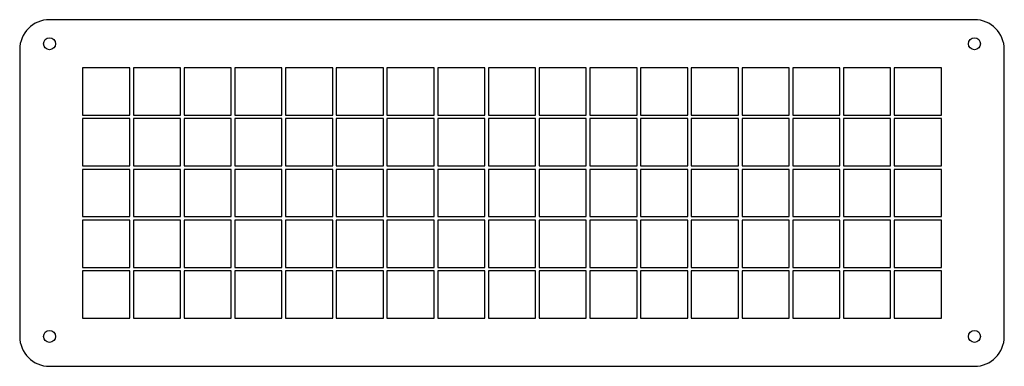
# Model space of a CAD drawing. Header units: millimetres. Extents: x -165 to 165, y -58 to 58.
import ezdxf

# ---------------------------------------------------------------- set-up
doc = ezdxf.new("R2010")
doc.units = ezdxf.units.MM

msp = doc.modelspace()

# ---------------------------------------------------------------- linework, layer by layer
at = {"color": 7, "linetype": 'Continuous', "lineweight": 25}
for p, q in [((155, 58), (-155, 58)), ((-165, 48), (-165, -48)), ((165, -48), (165, 48)), ((-128.1, 41.9), (-143.9, 41.9)), ((-143.9, 41.9), (-143.9, 26.1)), ((-128.1, 26.1), (-128.1, 41.9)), ((-111.1, 41.9), (-126.9, 41.9)), ((-126.9, 41.9), (-126.9, 26.1)), ((-111.1, 26.1), (-111.1, 41.9)), ((-94.1, 41.9), (-109.9, 41.9)), ((-109.9, 41.9), (-109.9, 26.1)), ((-94.1, 26.1), (-94.1, 41.9)), ((-77.1, 41.9), (-92.9, 41.9)), ((-92.9, 41.9), (-92.9, 26.1)), ((-77.1, 26.1), (-77.1, 41.9)), ((-60.1, 41.9), (-75.9, 41.9)), ((-75.9, 41.9), (-75.9, 26.1)), ((-60.1, 26.1), (-60.1, 41.9)), ((-43.1, 41.9), (-58.9, 41.9)), ((-58.9, 41.9), (-58.9, 26.1)), ((-43.1, 26.1), (-43.1, 41.9)), ((-26.1, 41.9), (-41.9, 41.9)), ((-41.9, 41.9), (-41.9, 26.1)), ((-26.1, 26.1), (-26.1, 41.9)), ((-9.1, 41.9), (-24.9, 41.9)), ((-24.9, 41.9), (-24.9, 26.1)), ((-9.1, 26.1), (-9.1, 41.9)), ((7.9, 41.9), (-7.9, 41.9)), ((-7.9, 41.9), (-7.9, 26.1)), ((7.9, 26.1), (7.9, 41.9)), ((24.9, 41.9), (9.1, 41.9)), ((9.1, 41.9), (9.1, 26.1)), ((24.9, 26.1), (24.9, 41.9)), ((41.9, 41.9), (26.1, 41.9)), ((26.1, 41.9), (26.1, 26.1)), ((41.9, 26.1), (41.9, 41.9)), ((58.9, 41.9), (43.1, 41.9)), ((43.1, 41.9), (43.1, 26.1)), ((58.9, 26.1), (58.9, 41.9)), ((75.9, 41.9), (60.1, 41.9)), ((60.1, 41.9), (60.1, 26.1)), ((75.9, 26.1), (75.9, 41.9)), ((92.9, 41.9), (77.1, 41.9)), ((77.1, 41.9), (77.1, 26.1)), ((92.9, 26.1), (92.9, 41.9)), ((109.9, 41.9), (94.1, 41.9)), ((94.1, 41.9), (94.1, 26.1)), ((109.9, 26.1), (109.9, 41.9)), ((126.9, 41.9), (111.1, 41.9)), ((111.1, 41.9), (111.1, 26.1)), ((126.9, 26.1), (126.9, 41.9)), ((143.9, 41.9), (128.1, 41.9)), ((128.1, 41.9), (128.1, 26.1)), ((143.9, 26.1), (143.9, 41.9)), ((-143.9, 26.1), (-128.1, 26.1)), ((-128.1, 24.9), (-143.9, 24.9)), ((-143.9, 24.9), (-143.9, 9.1)), ((-128.1, 9.1), (-128.1, 24.9)), ((-126.9, 26.1), (-111.1, 26.1)), ((-111.1, 24.9), (-126.9, 24.9)), ((-126.9, 24.9), (-126.9, 9.1)), ((-111.1, 9.1), (-111.1, 24.9)), ((-109.9, 26.1), (-94.1, 26.1)), ((-94.1, 24.9), (-109.9, 24.9)), ((-109.9, 24.9), (-109.9, 9.1)), ((-94.1, 9.1), (-94.1, 24.9)), ((-92.9, 26.1), (-77.1, 26.1)), ((-77.1, 24.9), (-92.9, 24.9)), ((-92.9, 24.9), (-92.9, 9.1)), ((-77.1, 9.1), (-77.1, 24.9)), ((-75.9, 26.1), (-60.1, 26.1)), ((-60.1, 24.9), (-75.9, 24.9)), ((-75.9, 24.9), (-75.9, 9.1)), ((-60.1, 9.1), (-60.1, 24.9)), ((-58.9, 26.1), (-43.1, 26.1)), ((-43.1, 24.9), (-58.9, 24.9)), ((-58.9, 24.9), (-58.9, 9.1)), ((-43.1, 9.1), (-43.1, 24.9)), ((-41.9, 26.1), (-26.1, 26.1)), ((-26.1, 24.9), (-41.9, 24.9)), ((-41.9, 24.9), (-41.9, 9.1)), ((-26.1, 9.1), (-26.1, 24.9)), ((-24.9, 26.1), (-9.1, 26.1)), ((-9.1, 24.9), (-24.9, 24.9)), ((-24.9, 24.9), (-24.9, 9.1)), ((-9.1, 9.1), (-9.1, 24.9)), ((-7.9, 26.1), (7.9, 26.1)), ((7.9, 24.9), (-7.9, 24.9)), ((-7.9, 24.9), (-7.9, 9.1)), ((7.9, 9.1), (7.9, 24.9)), ((9.1, 26.1), (24.9, 26.1)), ((24.9, 24.9), (9.1, 24.9)), ((9.1, 24.9), (9.1, 9.1)), ((24.9, 9.1), (24.9, 24.9)), ((26.1, 26.1), (41.9, 26.1)), ((41.9, 24.9), (26.1, 24.9)), ((26.1, 24.9), (26.1, 9.1)), ((41.9, 9.1), (41.9, 24.9)), ((43.1, 26.1), (58.9, 26.1)), ((58.9, 24.9), (43.1, 24.9)), ((43.1, 24.9), (43.1, 9.1)), ((58.9, 9.1), (58.9, 24.9)), ((60.1, 26.1), (75.9, 26.1)), ((75.9, 24.9), (60.1, 24.9)), ((60.1, 24.9), (60.1, 9.1)), ((75.9, 9.1), (75.9, 24.9)), ((77.1, 26.1), (92.9, 26.1)), ((92.9, 24.9), (77.1, 24.9)), ((77.1, 24.9), (77.1, 9.1)), ((92.9, 9.1), (92.9, 24.9)), ((94.1, 26.1), (109.9, 26.1)), ((109.9, 24.9), (94.1, 24.9)), ((94.1, 24.9), (94.1, 9.1)), ((109.9, 9.1), (109.9, 24.9)), ((111.1, 26.1), (126.9, 26.1)), ((126.9, 24.9), (111.1, 24.9)), ((111.1, 24.9), (111.1, 9.1)), ((126.9, 9.1), (126.9, 24.9)), ((128.1, 26.1), (143.9, 26.1)), ((143.9, 24.9), (128.1, 24.9)), ((128.1, 24.9), (128.1, 9.1)), ((143.9, 9.1), (143.9, 24.9)), ((-143.9, 9.1), (-128.1, 9.1)), ((-128.1, 7.9), (-143.9, 7.9)), ((-143.9, 7.9), (-143.9, -7.9)), ((-128.1, -7.9), (-128.1, 7.9)), ((-126.9, 9.1), (-111.1, 9.1)), ((-111.1, 7.9), (-126.9, 7.9)), ((-126.9, 7.9), (-126.9, -7.9)), ((-111.1, -7.9), (-111.1, 7.9)), ((-109.9, 9.1), (-94.1, 9.1)), ((-94.1, 7.9), (-109.9, 7.9)), ((-109.9, 7.9), (-109.9, -7.9)), ((-94.1, -7.9), (-94.1, 7.9)), ((-92.9, 9.1), (-77.1, 9.1)), ((-77.1, 7.9), (-92.9, 7.9)), ((-92.9, 7.9), (-92.9, -7.9)), ((-77.1, -7.9), (-77.1, 7.9)), ((-75.9, 9.1), (-60.1, 9.1)), ((-60.1, 7.9), (-75.9, 7.9)), ((-75.9, 7.9), (-75.9, -7.9)), ((-60.1, -7.9), (-60.1, 7.9)), ((-58.9, 9.1), (-43.1, 9.1)), ((-43.1, 7.9), (-58.9, 7.9)), ((-58.9, 7.9), (-58.9, -7.9)), ((-43.1, -7.9), (-43.1, 7.9)), ((-41.9, 9.1), (-26.1, 9.1)), ((-26.1, 7.9), (-41.9, 7.9)), ((-41.9, 7.9), (-41.9, -7.9)), ((-26.1, -7.9), (-26.1, 7.9)), ((-24.9, 9.1), (-9.1, 9.1)), ((-9.1, 7.9), (-24.9, 7.9)), ((-24.9, 7.9), (-24.9, -7.9)), ((-9.1, -7.9), (-9.1, 7.9)), ((-7.9, 9.1), (7.9, 9.1)), ((7.9, 7.9), (-7.9, 7.9)), ((-7.9, 7.9), (-7.9, -7.9)), ((7.9, -7.9), (7.9, 7.9)), ((9.1, 9.1), (24.9, 9.1)), ((24.9, 7.9), (9.1, 7.9)), ((9.1, 7.9), (9.1, -7.9)), ((24.9, -7.9), (24.9, 7.9)), ((26.1, 9.1), (41.9, 9.1)), ((41.9, 7.9), (26.1, 7.9)), ((26.1, 7.9), (26.1, -7.9)), ((41.9, -7.9), (41.9, 7.9)), ((43.1, 9.1), (58.9, 9.1)), ((58.9, 7.9), (43.1, 7.9)), ((43.1, 7.9), (43.1, -7.9)), ((58.9, -7.9), (58.9, 7.9)), ((60.1, 9.1), (75.9, 9.1)), ((75.9, 7.9), (60.1, 7.9)), ((60.1, 7.9), (60.1, -7.9)), ((75.9, -7.9), (75.9, 7.9)), ((77.1, 9.1), (92.9, 9.1)), ((92.9, 7.9), (77.1, 7.9)), ((77.1, 7.9), (77.1, -7.9)), ((92.9, -7.9), (92.9, 7.9)), ((94.1, 9.1), (109.9, 9.1)), ((109.9, 7.9), (94.1, 7.9)), ((94.1, 7.9), (94.1, -7.9)), ((109.9, -7.9), (109.9, 7.9)), ((111.1, 9.1), (126.9, 9.1)), ((126.9, 7.9), (111.1, 7.9)), ((111.1, 7.9), (111.1, -7.9)), ((126.9, -7.9), (126.9, 7.9)), ((128.1, 9.1), (143.9, 9.1)), ((143.9, 7.9), (128.1, 7.9)), ((128.1, 7.9), (128.1, -7.9)), ((143.9, -7.9), (143.9, 7.9)), ((-143.9, -7.9), (-128.1, -7.9)), ((-128.1, -9.1), (-143.9, -9.1)), ((-143.9, -9.1), (-143.9, -24.9)), ((-128.1, -24.9), (-128.1, -9.1)), ((-126.9, -7.9), (-111.1, -7.9)), ((-111.1, -9.1), (-126.9, -9.1)), ((-126.9, -9.1), (-126.9, -24.9)), ((-111.1, -24.9), (-111.1, -9.1)), ((-109.9, -7.9), (-94.1, -7.9)), ((-94.1, -9.1), (-109.9, -9.1)), ((-109.9, -9.1), (-109.9, -24.9)), ((-94.1, -24.9), (-94.1, -9.1)), ((-92.9, -7.9), (-77.1, -7.9)), ((-77.1, -9.1), (-92.9, -9.1)), ((-92.9, -9.1), (-92.9, -24.9)), ((-77.1, -24.9), (-77.1, -9.1)), ((-75.9, -7.9), (-60.1, -7.9)), ((-60.1, -9.1), (-75.9, -9.1)), ((-75.9, -9.1), (-75.9, -24.9)), ((-60.1, -24.9), (-60.1, -9.1)), ((-58.9, -7.9), (-43.1, -7.9)), ((-43.1, -9.1), (-58.9, -9.1)), ((-58.9, -9.1), (-58.9, -24.9)), ((-43.1, -24.9), (-43.1, -9.1)), ((-41.9, -7.9), (-26.1, -7.9)), ((-26.1, -9.1), (-41.9, -9.1)), ((-41.9, -9.1), (-41.9, -24.9)), ((-26.1, -24.9), (-26.1, -9.1)), ((-24.9, -7.9), (-9.1, -7.9)), ((-9.1, -9.1), (-24.9, -9.1)), ((-24.9, -9.1), (-24.9, -24.9)), ((-9.1, -24.9), (-9.1, -9.1)), ((-7.9, -7.9), (7.9, -7.9)), ((7.9, -9.1), (-7.9, -9.1)), ((-7.9, -9.1), (-7.9, -24.9)), ((7.9, -24.9), (7.9, -9.1)), ((9.1, -7.9), (24.9, -7.9)), ((24.9, -9.1), (9.1, -9.1)), ((9.1, -9.1), (9.1, -24.9)), ((24.9, -24.9), (24.9, -9.1)), ((26.1, -7.9), (41.9, -7.9)), ((41.9, -9.1), (26.1, -9.1)), ((26.1, -9.1), (26.1, -24.9)), ((41.9, -24.9), (41.9, -9.1)), ((43.1, -7.9), (58.9, -7.9)), ((58.9, -9.1), (43.1, -9.1)), ((43.1, -9.1), (43.1, -24.9)), ((58.9, -24.9), (58.9, -9.1)), ((60.1, -7.9), (75.9, -7.9)), ((75.9, -9.1), (60.1, -9.1)), ((60.1, -9.1), (60.1, -24.9)), ((75.9, -24.9), (75.9, -9.1)), ((77.1, -7.9), (92.9, -7.9)), ((92.9, -9.1), (77.1, -9.1)), ((77.1, -9.1), (77.1, -24.9)), ((92.9, -24.9), (92.9, -9.1)), ((94.1, -7.9), (109.9, -7.9)), ((109.9, -9.1), (94.1, -9.1)), ((94.1, -9.1), (94.1, -24.9)), ((109.9, -24.9), (109.9, -9.1)), ((111.1, -7.9), (126.9, -7.9)), ((126.9, -9.1), (111.1, -9.1)), ((111.1, -9.1), (111.1, -24.9)), ((126.9, -24.9), (126.9, -9.1)), ((128.1, -7.9), (143.9, -7.9)), ((143.9, -9.1), (128.1, -9.1)), ((128.1, -9.1), (128.1, -24.9)), ((143.9, -24.9), (143.9, -9.1)), ((-143.9, -24.9), (-128.1, -24.9)), ((-128.1, -26.1), (-143.9, -26.1)), ((-143.9, -26.1), (-143.9, -41.9)), ((-128.1, -41.9), (-128.1, -26.1)), ((-126.9, -24.9), (-111.1, -24.9)), ((-111.1, -26.1), (-126.9, -26.1)), ((-126.9, -26.1), (-126.9, -41.9)), ((-111.1, -41.9), (-111.1, -26.1)), ((-109.9, -24.9), (-94.1, -24.9)), ((-94.1, -26.1), (-109.9, -26.1)), ((-109.9, -26.1), (-109.9, -41.9)), ((-94.1, -41.9), (-94.1, -26.1)), ((-92.9, -24.9), (-77.1, -24.9)), ((-77.1, -26.1), (-92.9, -26.1)), ((-92.9, -26.1), (-92.9, -41.9)), ((-77.1, -41.9), (-77.1, -26.1)), ((-75.9, -24.9), (-60.1, -24.9)), ((-60.1, -26.1), (-75.9, -26.1)), ((-75.9, -26.1), (-75.9, -41.9)), ((-60.1, -41.9), (-60.1, -26.1)), ((-58.9, -24.9), (-43.1, -24.9)), ((-43.1, -26.1), (-58.9, -26.1)), ((-58.9, -26.1), (-58.9, -41.9)), ((-43.1, -41.9), (-43.1, -26.1)), ((-41.9, -24.9), (-26.1, -24.9)), ((-26.1, -26.1), (-41.9, -26.1)), ((-41.9, -26.1), (-41.9, -41.9)), ((-26.1, -41.9), (-26.1, -26.1)), ((-24.9, -24.9), (-9.1, -24.9)), ((-9.1, -26.1), (-24.9, -26.1)), ((-24.9, -26.1), (-24.9, -41.9)), ((-9.1, -41.9), (-9.1, -26.1)), ((-7.9, -24.9), (7.9, -24.9)), ((7.9, -26.1), (-7.9, -26.1)), ((-7.9, -26.1), (-7.9, -41.9)), ((7.9, -41.9), (7.9, -26.1)), ((9.1, -24.9), (24.9, -24.9)), ((24.9, -26.1), (9.1, -26.1)), ((9.1, -26.1), (9.1, -41.9)), ((24.9, -41.9), (24.9, -26.1)), ((26.1, -24.9), (41.9, -24.9)), ((41.9, -26.1), (26.1, -26.1)), ((26.1, -26.1), (26.1, -41.9)), ((41.9, -41.9), (41.9, -26.1)), ((43.1, -24.9), (58.9, -24.9)), ((58.9, -26.1), (43.1, -26.1)), ((43.1, -26.1), (43.1, -41.9)), ((58.9, -41.9), (58.9, -26.1)), ((60.1, -24.9), (75.9, -24.9)), ((75.9, -26.1), (60.1, -26.1)), ((60.1, -26.1), (60.1, -41.9)), ((75.9, -41.9), (75.9, -26.1)), ((77.1, -24.9), (92.9, -24.9)), ((92.9, -26.1), (77.1, -26.1)), ((77.1, -26.1), (77.1, -41.9)), ((92.9, -41.9), (92.9, -26.1)), ((94.1, -24.9), (109.9, -24.9)), ((109.9, -26.1), (94.1, -26.1)), ((94.1, -26.1), (94.1, -41.9)), ((109.9, -41.9), (109.9, -26.1)), ((111.1, -24.9), (126.9, -24.9)), ((126.9, -26.1), (111.1, -26.1)), ((111.1, -26.1), (111.1, -41.9)), ((126.9, -41.9), (126.9, -26.1)), ((128.1, -24.9), (143.9, -24.9)), ((143.9, -26.1), (128.1, -26.1)), ((128.1, -26.1), (128.1, -41.9)), ((143.9, -41.9), (143.9, -26.1)), ((-143.9, -41.9), (-128.1, -41.9)), ((-126.9, -41.9), (-111.1, -41.9)), ((-109.9, -41.9), (-94.1, -41.9)), ((-92.9, -41.9), (-77.1, -41.9)), ((-75.9, -41.9), (-60.1, -41.9)), ((-58.9, -41.9), (-43.1, -41.9)), ((-41.9, -41.9), (-26.1, -41.9)), ((-24.9, -41.9), (-9.1, -41.9)), ((-7.9, -41.9), (7.9, -41.9)), ((9.1, -41.9), (24.9, -41.9)), ((26.1, -41.9), (41.9, -41.9)), ((43.1, -41.9), (58.9, -41.9)), ((60.1, -41.9), (75.9, -41.9)), ((77.1, -41.9), (92.9, -41.9)), ((94.1, -41.9), (109.9, -41.9)), ((111.1, -41.9), (126.9, -41.9)), ((128.1, -41.9), (143.9, -41.9)), ((-155, -58), (155, -58))]:
    msp.add_line(p, q, dxfattribs=at)
for centre in [(-155, 49.95), (155, 49.95), (-155, -48), (155, -48)]:
    msp.add_circle(centre, 2, dxfattribs=at)
for centre, start, end in [((-155, 48), 90, 180), ((155, 48), 0, 90), ((-155, -48), 180, 270), ((155, -48), 270, 0)]:
    msp.add_arc(centre, 10, start, end, dxfattribs=at)

doc.saveas('drawing.dxf')
